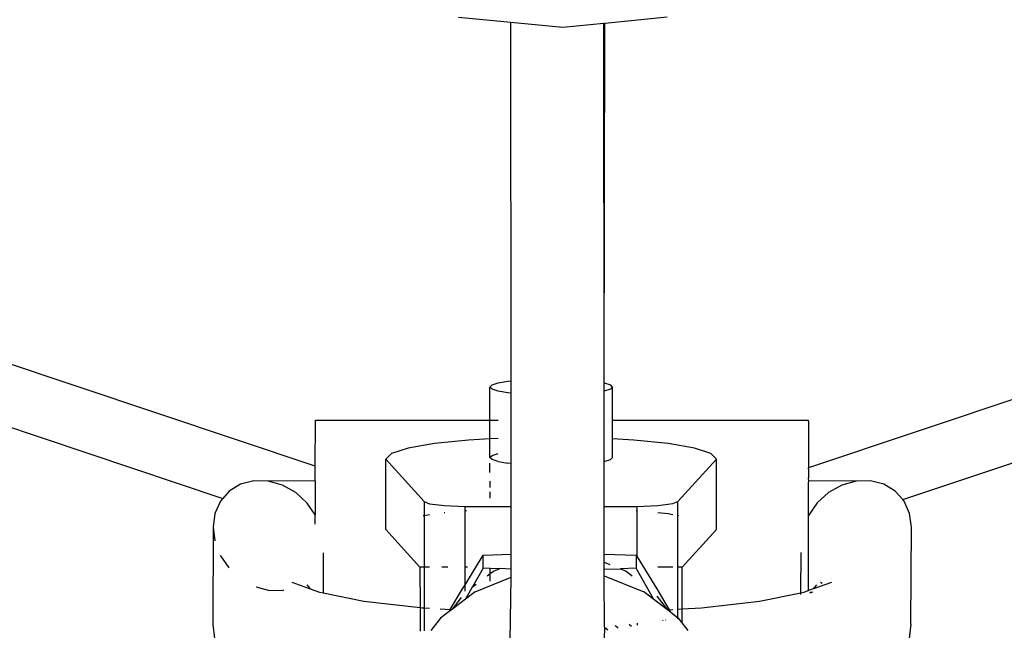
# Model space of a CAD drawing. Extents: x -126 to 132, y -96 to 94.
# Tile 7 of 12: x -0.05 to 2.59, y -20.7 to -19.06. Entities that reach past the tile are written whole.
import ezdxf

# ---------------------------------------------------------------- set-up
doc = ezdxf.new("R2010")
doc.units = 0
doc.header["$MEASUREMENT"] = 0
doc.layers.get('0').update_dxf_attribs({"linetype": 'CONTINUOUS'})

msp = doc.modelspace()

# ---------------------------------------------------------------- linework, layer by layer
for p, q in [((0.741, -20.2571), (-6.9312, -17.693)), ((9.7418, -17.692), (2.0667, -20.2619)), ((-6.9311, -17.8629), (0.4928, -20.344)), ((2.3193, -20.3473), (9.7419, -17.862)), ((1.1254, -19.0517), (1.2664, -19.0652)), ((1.2664, -19.0652), (1.4061, -19.0785)), ((1.267, -20.0285), (1.2664, -19.0652)), ((1.4061, -19.0785), (1.5164, -19.0677)), ((1.5164, -19.0677), (1.5188, -19.0674)), ((1.5175, -20.0339), (1.5164, -19.0677)), ((1.5175, -20.0339), (1.5188, -19.0674)), ((1.5188, -19.0674), (1.6868, -19.0509)), ((1.2104, -20.0448), (1.216, -20.0392)), ((1.216, -20.0505), (1.2104, -20.0448)), ((1.2104, -20.1341), (1.2104, -20.0448)), ((1.216, -20.0392), (1.2325, -20.0339)), ((1.2324, -20.0558), (1.216, -20.0505)), ((1.2325, -20.0339), (1.2587, -20.0294)), ((1.2587, -20.0294), (1.267, -20.0285)), ((1.267, -20.0612), (1.267, -20.0285)), ((1.5174, -20.0558), (1.5175, -20.0339)), ((1.5339, -20.0505), (1.5174, -20.0558)), ((1.5175, -20.0339), (1.5339, -20.0391)), ((1.5395, -20.0448), (1.5339, -20.0391)), ((1.5395, -20.0448), (1.5339, -20.0505)), ((1.5395, -20.1341), (1.5395, -20.0448)), ((1.2585, -20.0603), (1.2324, -20.0558)), ((1.267, -20.0612), (1.2585, -20.0603)), ((1.2671, -20.2504), (1.267, -20.0612)), ((1.5174, -20.2449), (1.5174, -20.0558)), ((0.741, -20.2571), (0.7412, -20.1377)), ((0.7412, -20.1342), (1.2104, -20.1341)), ((0.7412, -20.1377), (0.7412, -20.1342)), ((1.2104, -20.1341), (1.2324, -20.1341)), ((1.2104, -20.184), (1.2104, -20.1341)), ((1.5395, -20.1341), (2.0666, -20.1341)), ((1.5395, -20.184), (1.5395, -20.1341)), ((2.0665, -20.1376), (2.0666, -20.1341)), ((2.0665, -20.1376), (2.0666, -20.1516)), ((2.0666, -20.1516), (2.0665, -20.1619)), ((1.2104, -20.184), (1.153, -20.1872)), ((1.2324, -20.1828), (1.2104, -20.184)), ((1.2104, -20.234), (1.2104, -20.184)), ((1.5973, -20.1872), (1.5395, -20.184)), ((1.5395, -20.234), (1.5395, -20.184)), ((2.0665, -20.1619), (2.0667, -20.189)), ((0.9903, -20.2088), (0.9459, -20.2231)), ((1.061, -20.1966), (0.9903, -20.2088)), ((1.153, -20.1872), (1.061, -20.1966)), ((1.6893, -20.1966), (1.5973, -20.1872)), ((1.7598, -20.2088), (1.6893, -20.1966)), ((1.8042, -20.223), (1.7598, -20.2088)), ((2.0667, -20.189), (2.0664, -20.2054)), ((2.0664, -20.2054), (2.0667, -20.2436)), ((0.9459, -20.2231), (0.9307, -20.2384)), ((0.9307, -20.2384), (1.0338, -20.3525)), ((0.9307, -20.4276), (0.9307, -20.2384)), ((1.2104, -20.234), (1.2161, -20.2283)), ((1.216, -20.2397), (1.2104, -20.234)), ((1.2161, -20.2283), (1.2324, -20.2231)), ((1.5395, -20.234), (1.5339, -20.2397)), ((1.5395, -20.235), (1.5395, -20.234)), ((1.7153, -20.3525), (1.8192, -20.2383)), ((1.8192, -20.2383), (1.8042, -20.223)), ((1.8193, -20.4275), (1.8192, -20.2383)), ((0.741, -20.2968), (0.741, -20.2571)), ((1.2104, -20.2744), (1.2104, -20.2492)), ((1.2324, -20.2449), (1.216, -20.2397)), ((1.2324, -20.2449), (1.2586, -20.2495)), ((1.2671, -20.2504), (1.2586, -20.2495)), ((1.2671, -20.3654), (1.2671, -20.2504)), ((1.5171, -20.3653), (1.5174, -20.2449)), ((1.5174, -20.2449), (1.5339, -20.2397)), ((2.0664, -20.2651), (2.0667, -20.2619)), ((2.0664, -20.2651), (2.0666, -20.289)), ((2.0667, -20.2436), (2.0667, -20.2619)), ((2.0666, -20.2907), (2.0666, -20.289)), ((2.0668, -20.2967), (2.0666, -20.2907)), ((0.5405, -20.306), (0.5098, -20.3246)), ((0.5762, -20.2968), (0.5405, -20.306)), ((0.6145, -20.2976), (0.5762, -20.2968)), ((0.741, -20.2968), (0.6145, -20.2976)), ((0.6528, -20.3084), (0.6145, -20.2976)), ((0.6885, -20.3284), (0.6528, -20.3084)), ((0.741, -20.2968), (0.741, -20.3877)), ((1.2105, -20.3145), (1.2105, -20.2976)), ((2.0665, -20.3029), (2.0668, -20.2967)), ((2.0665, -20.3245), (2.0665, -20.3029)), ((2.1945, -20.2975), (2.0668, -20.2967)), ((2.1561, -20.3083), (2.1204, -20.3283)), ((2.1945, -20.2975), (2.1561, -20.3083)), ((2.2329, -20.2967), (2.1945, -20.2975)), ((2.2686, -20.3059), (2.2329, -20.2967)), ((2.2993, -20.3245), (2.2686, -20.3059)), ((0.4928, -20.344), (0.4863, -20.3514)), ((0.5098, -20.3246), (0.4928, -20.344)), ((0.7192, -20.3563), (0.6885, -20.3284)), ((1.2105, -20.3436), (1.2105, -20.326)), ((2.0664, -20.3369), (2.0665, -20.3245)), ((2.0665, -20.3543), (2.0664, -20.3369)), ((2.1204, -20.3283), (2.0897, -20.3562)), ((2.3193, -20.3473), (2.2993, -20.3245)), ((0.4863, -20.3514), (0.4715, -20.3845)), ((0.741, -20.3877), (0.7192, -20.3563)), ((1.0338, -20.3525), (1.0477, -20.3581)), ((1.0338, -20.3525), (1.0338, -20.3905)), ((1.0477, -20.3581), (1.0878, -20.3634)), ((1.0878, -20.3634), (1.1426, -20.3654)), ((1.1426, -20.3654), (1.2671, -20.3654)), ((1.1426, -20.3654), (1.1427, -20.529)), ((1.2672, -20.4941), (1.2671, -20.3654)), ((1.5172, -20.4938), (1.5171, -20.3653)), ((1.5171, -20.3653), (1.6063, -20.3653)), ((1.6063, -20.3653), (1.6612, -20.3634)), ((1.6063, -20.3773), (1.6063, -20.3653)), ((1.6612, -20.3634), (1.7013, -20.358)), ((1.7013, -20.358), (1.7153, -20.3525)), ((1.7153, -20.3902), (1.7153, -20.3525)), ((2.0667, -20.3562), (2.0665, -20.3543)), ((2.0897, -20.3562), (2.0665, -20.3897)), ((2.0667, -20.3844), (2.0667, -20.3562)), ((2.3229, -20.3513), (2.3193, -20.3473)), ((2.3377, -20.3843), (2.3229, -20.3513)), ((0.4715, -20.3845), (0.4665, -20.4216)), ((0.741, -20.4131), (0.741, -20.3877)), ((1.0338, -20.3905), (1.0313, -20.3909)), ((1.0477, -20.3881), (1.0338, -20.3905)), ((1.0338, -20.3905), (1.0338, -20.529)), ((1.0889, -20.3829), (1.087, -20.3831)), ((1.1474, -20.3769), (1.1454, -20.3772)), ((1.6063, -20.3773), (1.6036, -20.377)), ((1.6063, -20.5009), (1.6063, -20.3773)), ((1.6893, -20.3857), (1.6612, -20.3829)), ((1.7018, -20.3879), (1.6893, -20.3857)), ((1.7178, -20.3907), (1.7153, -20.3902)), ((1.7153, -20.529), (1.7153, -20.3902)), ((2.0664, -20.4147), (2.0665, -20.3897)), ((2.0665, -20.3897), (2.0667, -20.3844)), ((2.3427, -20.4215), (2.3377, -20.3843)), ((0.4665, -20.4216), (0.4654, -20.6822)), ((0.4665, -20.4216), (0.4712, -20.4577)), ((2.0664, -20.5914), (2.0664, -20.4147)), ((2.3416, -20.682), (2.3427, -20.4215)), ((0.9307, -20.4276), (1.0223, -20.529)), ((1.7269, -20.529), (1.8193, -20.4275)), ((0.4857, -20.4961), (0.4863, -20.4978)), ((0.4863, -20.4978), (0.5089, -20.5304)), ((0.7625, -20.4897), (0.762, -20.5979)), ((1.1427, -20.5775), (1.1919, -20.4963)), ((1.1918, -20.5317), (1.1919, -20.4963)), ((1.1919, -20.4963), (1.2672, -20.4941)), ((1.2672, -20.5339), (1.2672, -20.4941)), ((1.5172, -20.5152), (1.5172, -20.4938)), ((1.5172, -20.4938), (1.6036, -20.4963)), ((1.6036, -20.4963), (1.6034, -20.5316)), ((1.6036, -20.4963), (1.6063, -20.5009)), ((1.6063, -20.5009), (1.6587, -20.5872)), ((2.0457, -20.5976), (2.0462, -20.4896)), ((1.0223, -20.529), (1.0224, -20.6371)), ((1.0338, -20.529), (1.0223, -20.529)), ((1.0477, -20.529), (1.0338, -20.529)), ((1.0338, -20.529), (1.0338, -20.638)), ((1.0971, -20.529), (1.081, -20.529)), ((1.1502, -20.529), (1.1427, -20.529)), ((1.1427, -20.529), (1.1427, -20.5775)), ((1.5172, -20.5342), (1.5172, -20.5152)), ((1.5172, -20.5152), (1.5322, -20.5213)), ((1.7014, -20.529), (1.6612, -20.529)), ((1.7269, -20.529), (1.7153, -20.529)), ((1.7153, -20.6416), (1.7153, -20.529)), ((1.7269, -20.6408), (1.7269, -20.529)), ((1.1918, -20.5317), (1.1635, -20.5815)), ((1.171, -20.5948), (1.2672, -20.5555)), ((1.2105, -20.5319), (1.1918, -20.5317)), ((1.2026, -20.5519), (1.2105, -20.546)), ((1.2105, -20.546), (1.2105, -20.5319)), ((1.2348, -20.5329), (1.2105, -20.5319)), ((1.2105, -20.546), (1.2195, -20.5392)), ((1.2105, -20.5665), (1.2105, -20.546)), ((1.2195, -20.5392), (1.2348, -20.5329)), ((1.2348, -20.5329), (1.2367, -20.5321)), ((1.2672, -20.5339), (1.2367, -20.5321)), ((1.2646, -20.7268), (1.2672, -20.5555)), ((1.2672, -20.5555), (1.2672, -20.5339)), ((1.5172, -20.5342), (1.5607, -20.5329)), ((1.5172, -20.5515), (1.5172, -20.5342)), ((1.5177, -20.6898), (1.5172, -20.5515)), ((1.5172, -20.5515), (1.6235, -20.5948)), ((1.6034, -20.5316), (1.5607, -20.5329)), ((1.5607, -20.5329), (1.576, -20.5392)), ((1.576, -20.5392), (1.5926, -20.5517)), ((1.651, -20.6156), (1.6034, -20.5316)), ((0.5821, -20.5813), (0.6146, -20.5904)), ((0.6776, -20.5686), (0.7276, -20.5869)), ((0.7182, -20.5761), (0.7276, -20.5869)), ((1.1368, -20.5872), (1.1427, -20.5775)), ((1.1427, -20.5775), (1.1427, -20.5929)), ((1.1625, -20.5823), (1.1448, -20.6146)), ((1.1625, -20.5823), (1.1635, -20.5815)), ((1.1635, -20.5815), (1.1735, -20.574)), ((2.0808, -20.5862), (2.1291, -20.5686)), ((2.0808, -20.5862), (2.0887, -20.576)), ((2.0986, -20.5686), (2.1033, -20.5715)), ((0.6146, -20.5904), (0.6529, -20.5912)), ((0.6529, -20.5912), (0.6549, -20.5907)), ((0.6563, -20.5912), (0.6549, -20.5907)), ((0.7276, -20.5869), (0.7525, -20.5961)), ((0.7525, -20.5961), (0.762, -20.5979)), ((0.762, -20.5979), (0.8718, -20.6196)), ((1.1035, -20.6424), (1.1368, -20.5872)), ((1.171, -20.5948), (1.1448, -20.6146)), ((1.651, -20.6156), (1.6235, -20.5948)), ((1.6587, -20.5872), (1.6918, -20.6429)), ((1.6587, -20.6063), (1.6873, -20.6431)), ((1.9344, -20.6195), (2.0457, -20.5976)), ((2.0457, -20.5976), (2.0539, -20.596)), ((2.0457, -20.6021), (2.0457, -20.5976)), ((2.0539, -20.596), (2.0664, -20.5914)), ((2.0808, -20.5862), (2.0664, -20.5914)), ((2.0701, -20.5973), (2.0724, -20.5968)), ((2.0724, -20.5968), (2.0723, -20.5948)), ((2.0724, -20.5968), (2.0741, -20.5947)), ((2.0744, -20.5965), (2.077, -20.5945)), ((0.8718, -20.6196), (1.0224, -20.6371)), ((1.1098, -20.6411), (1.1339, -20.6102)), ((1.1448, -20.6146), (1.1098, -20.6411)), ((1.6873, -20.6431), (1.651, -20.6156)), ((1.7787, -20.6376), (1.9344, -20.6195)), ((1.0224, -20.6371), (1.0224, -20.7006)), ((1.0224, -20.6371), (1.0274, -20.6376)), ((1.0274, -20.6376), (1.0338, -20.638)), ((1.0338, -20.638), (1.0477, -20.6389)), ((1.0338, -20.638), (1.0338, -20.6996)), ((1.0763, -20.6407), (1.1035, -20.6424)), ((1.1008, -20.6479), (1.0772, -20.6657)), ((1.1098, -20.6411), (1.1008, -20.6479)), ((1.1008, -20.6479), (1.1035, -20.6424)), ((1.6873, -20.6431), (1.6918, -20.6429)), ((1.6956, -20.6493), (1.6873, -20.6431)), ((1.6918, -20.6429), (1.7014, -20.6424)), ((1.6918, -20.6429), (1.6956, -20.6493)), ((1.7153, -20.6656), (1.6956, -20.6493)), ((1.7153, -20.6416), (1.7269, -20.6408)), ((1.7153, -20.6642), (1.7153, -20.6416)), ((1.7269, -20.6408), (1.7787, -20.6376)), ((1.7269, -20.6781), (1.7269, -20.6408)), ((0.4654, -20.6822), (0.4704, -20.72)), ((1.0772, -20.6657), (1.0512, -20.6991)), ((1.5529, -20.6905), (1.5472, -20.6862)), ((1.5847, -20.6817), (1.5911, -20.6866)), ((1.6064, -20.684), (1.6064, -20.6791)), ((1.676, -20.6725), (1.6746, -20.6708)), ((1.6831, -20.6713), (1.6822, -20.6699)), ((1.7153, -20.6669), (1.7153, -20.6656)), ((1.7172, -20.6656), (1.7153, -20.6656)), ((1.7269, -20.6781), (1.7172, -20.6656)), ((1.7432, -20.6991), (1.7269, -20.6781)), ((2.3416, -20.682), (2.3366, -20.7199)), ((1.5174, -20.7513), (1.5191, -20.6909)), ((1.5177, -20.6898), (1.5191, -20.6909)), ((1.5191, -20.6909), (1.5274, -20.6972)), ((1.5546, -20.6926), (1.5529, -20.6905))]:
    msp.add_line(p, q)

doc.saveas('drawing.dxf')
